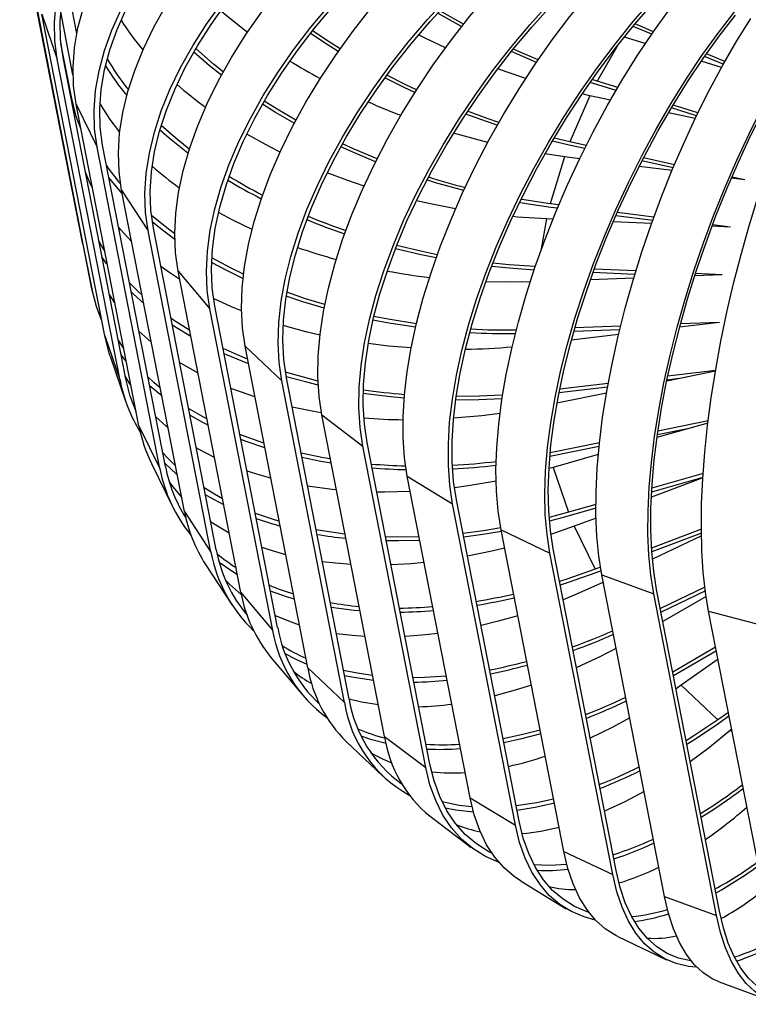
# Model space of a CAD drawing. Header units: millimetres. Extents: x -204 to 36, y -201 to 199.
# Tile 1 of 4: x -202 to -80, y -190 to -25. Entities that reach past the tile are written whole.
import ezdxf

# ---------------------------------------------------------------- set-up
doc = ezdxf.new("R2010")
doc.units = ezdxf.units.MM

msp = doc.modelspace()

# ---------------------------------------------------------------- linework, layer by layer
at = {"color": 7, "linetype": 'Continuous', "lineweight": 25}
for p, q in [((-191.58, -62.6), (-202.12, -8.67)), ((-189.99, -70.36), (-200.53, -16.43)), ((-192.54, -27.54), (-194.3, -18.55)), ((-198.38, -24.29), (-195.81, -31.81)), ((-187.85, -78.22), (-198.38, -24.29)), ((-193.18, -34.43), (-195.23, -23.9)), ((-96.08, -27.64), (-99.21, -26.33)), ((-95.78, -27.22), (-98.87, -25.92)), ((-193.39, -38.44), (-195.19, -29.22)), ((-97.15, -29.22), (-100.67, -28.11)), ((-84.08, -32.68), (-87.21, -31.36)), ((-83.83, -32.23), (-86.91, -30.94)), ((-185.27, -85.74), (-195.81, -31.81)), ((-184.31, -85.46), (-194.85, -31.53)), ((-84.38, -33.22), (-87.76, -32.16)), ((-105.1, -36.12), (-106.39, -35.71)), ((-105.22, -35.52), (-106.07, -35.26)), ((-101.78, -36.6), (-105.22, -35.52)), ((-102.06, -37.08), (-105.1, -36.12)), ((-106.44, -37.95), (-109.81, -45.69)), ((-106.44, -37.95), (-107.74, -37.66)), ((-103, -38.7), (-106.44, -37.95)), ((-192.66, -39.38), (-189.13, -46.58)), ((-182.13, -93.31), (-192.66, -39.38)), ((-88.32, -40.83), (-92.49, -39.52)), ((-88.79, -41.8), (-93.27, -40.82)), ((-88.55, -41.32), (-92.77, -39.99)), ((-177.67, -100.16), (-188.2, -46.23)), ((-109.69, -46.29), (-112.75, -45.58)), ((-109.81, -45.69), (-112.45, -45.08)), ((-107.06, -46.29), (-109.81, -45.69)), ((-178.6, -100.51), (-189.13, -46.58)), ((-110.73, -48.19), (-113.98, -47.72)), ((-107.32, -46.81), (-109.69, -46.29)), ((-110.73, -48.19), (-113.13, -56.1)), ((-108.15, -48.52), (-110.73, -48.19)), ((-92.47, -50.05), (-97.72, -48.9)), ((-92.25, -49.52), (-97.46, -48.39)), ((-92.67, -50.52), (-98.18, -49.81)), ((-80.46, -52.09), (-82.73, -51.8)), ((-80.46, -52.09), (-82.66, -51.62)), ((-185.02, -53.79), (-180.57, -60.6)), ((-174.49, -107.72), (-185.02, -53.79)), ((-111.67, -56.28), (-113.13, -56.1)), ((-111.9, -56.84), (-113.01, -56.7)), ((-95.71, -58.34), (-101.86, -57.55)), ((-112.65, -58.68), (-113.74, -58.63)), ((-96.1, -59.41), (-102.55, -59.13)), ((-95.91, -58.9), (-102.11, -58.1)), ((-170.03, -114.53), (-180.57, -60.6)), ((-169.15, -114.11), (-179.68, -60.18)), ((-82.86, -60), (-85.97, -59.86)), ((-82.86, -60), (-85.88, -59.61)), ((-191.58, -62.6), (-189.99, -70.36)), ((-191.53, -62.85), (-191.58, -62.6)), ((-191.53, -62.85), (-189.94, -70.61)), ((-175.54, -67.37), (-170.21, -73.72)), ((-165, -121.29), (-175.54, -67.37)), ((-98.91, -67.94), (-105.93, -67.63)), ((-98.73, -67.35), (-105.72, -67.04)), ((-99.09, -68.55), (-106.37, -68.83)), ((-84.28, -68), (-88.87, -68.17)), ((-84.28, -68), (-88.75, -67.8)), ((-186.15, -72.72), (-187.07, -71.32)), ((-159.67, -127.65), (-170.21, -73.72)), ((-158.84, -127.16), (-169.37, -73.23)), ((-101.45, -77.23), (-109.16, -77.52)), ((-101.3, -76.62), (-108.98, -76.91)), ((-84.69, -75.99), (-91.41, -76.79)), ((-84.69, -75.99), (-91.26, -76.24)), ((-187.85, -78.22), (-185.27, -85.74)), ((-184.66, -80.33), (-185.59, -78.9)), ((-101.64, -78.01), (-109.56, -78.96)), ((-164.31, -79.98), (-158.16, -85.8)), ((-153.77, -133.91), (-164.31, -79.98)), ((-186.93, -81.65), (-184.35, -89.17)), ((-85.38, -84.17), (-93.55, -85.82)), ((-85.37, -84.06), (-93.38, -85.02)), ((-147.62, -139.73), (-158.16, -85.8)), ((-146.84, -139.18), (-157.38, -85.25)), ((-91.53, -85.41), (-93.51, -85.65)), ((-178.28, -88.3), (-180.32, -86.6)), ((-103.5, -86.84), (-111.65, -87.81)), ((-103.38, -86.21), (-111.53, -87.18)), ((-103.68, -87.86), (-111.98, -89.53)), ((-170.68, -92.22), (-173.77, -90.44)), ((-151.44, -91.49), (-144.53, -96.73)), ((-140.91, -145.42), (-151.44, -91.49)), ((-182.13, -93.31), (-178.6, -100.51)), ((-86.65, -92.86), (-95.2, -95.31)), ((-89.81, -93.77), (-95.13, -94.84)), ((-86.6, -92.5), (-95.04, -94.2)), ((-134, -150.66), (-144.53, -96.73)), ((-133.29, -150.05), (-143.82, -96.13)), ((-104.91, -96.81), (-113.17, -98.47)), ((-104.85, -96.17), (-113.12, -97.84)), ((-105.04, -98.13), (-112.63, -100.31)), ((-180, -99.66), (-176.47, -106.86)), ((-112.63, -100.31), (-113.32, -100.5)), ((-112.63, -100.31), (-110.05, -107.83)), ((-137.08, -101.79), (-129.48, -106.39)), ((-126.54, -155.72), (-137.08, -101.79)), ((-87.5, -102.04), (-96.14, -105.3)), ((-87.49, -101.99), (-96.09, -104.46)), ((-87.45, -101.35), (-96.06, -103.81)), ((-118.95, -160.32), (-129.48, -106.39)), ((-118.31, -159.66), (-128.84, -105.73)), ((-105.45, -106.51), (-110.05, -107.83)), ((-105.45, -107.14), (-109.94, -108.43)), ((-174.49, -107.72), (-170.03, -114.53)), ((-110.05, -107.83), (-113.29, -108.7)), ((-109.94, -108.43), (-113.24, -109.32)), ((-105.42, -108.79), (-109.08, -110.17)), ((-109.08, -110.17), (-112.99, -111.56)), ((-109.08, -110.17), (-105.55, -117.37)), ((-121.36, -110.77), (-113.16, -114.68)), ((-110.82, -164.7), (-121.36, -110.77)), ((-87.75, -110.67), (-96.1, -113.82)), ((-87.74, -111.31), (-96.06, -114.44)), ((-87.73, -111.76), (-95.97, -115.67)), ((-102.62, -168.61), (-113.16, -114.68)), ((-102.06, -167.91), (-112.6, -113.98)), ((-170.94, -116.57), (-166.48, -123.38)), ((-104.68, -117.05), (-105.55, -117.37)), ((-104.58, -117.65), (-105.43, -117.97)), ((-104.45, -118.33), (-95.73, -121.52)), ((-93.92, -172.26), (-104.45, -118.33)), ((-104.21, -119.58), (-104.28, -119.61)), ((-87.15, -120.41), (-94.63, -123.96)), ((-165, -121.29), (-159.67, -127.65)), ((-85.19, -175.45), (-95.73, -121.52)), ((-84.72, -174.71), (-95.25, -120.78)), ((-87.08, -121.03), (-94.51, -124.56)), ((-86.95, -121.93), (-94.2, -126.15)), ((-86.53, -124.41), (-77.36, -126.83)), ((-75.99, -178.33), (-86.53, -124.41)), ((-85.35, -130.45), (-92.54, -134.64)), ((-85.23, -131.05), (-92.43, -135.24)), ((-159.96, -132.17), (-154.63, -138.52)), ((-84.95, -132.47), (-91.11, -136.8)), ((-153.77, -133.91), (-147.62, -139.73)), ((-91.11, -136.8), (-92, -137.43)), ((-91.11, -136.8), (-84.96, -142.63)), ((-83.21, -141.4), (-84.96, -142.63)), ((-83.09, -141.99), (-84.84, -143.23)), ((-82.66, -144.2), (-82.88, -144.39)), ((-147.32, -146.28), (-141.17, -152.1)), ((-140.91, -145.42), (-134, -150.66)), ((-126.54, -155.72), (-118.95, -160.32)), ((-133.26, -158.82), (-126.35, -164.06)), ((-110.82, -164.7), (-102.62, -168.61)), ((-118, -169.72), (-110.41, -174.32)), ((-93.92, -172.26), (-85.19, -175.45)), ((-101.77, -178.98), (-93.57, -182.9)), ((-84.74, -186.6), (-76.01, -189.79))]:
    msp.add_line(p, q, dxfattribs=at)
at = {"color": 8, "linetype": 'Continuous', "lineweight": 25}
for p, q in [((-101.75, -29.46), (-105.22, -35.52)), ((-113.74, -58.63), (-114.68, -63.97)), ((-104.28, -119.61), (-104.17, -119.76)), ((-82.88, -144.39), (-82.58, -144.62))]:
    msp.add_line(p, q, dxfattribs=at)
at = {"color": 7, "linetype": 'Continuous', "lineweight": 25, "flags": 128}
for points in [[(-195.81, -31.81), (-196.22, -28.77), (-196.29, -25.64), (-196.01, -22.45), (-195.4, -19.21), (-194.44, -15.94), (-193.14, -12.64), (-191.52, -9.35), (-189.58, -6.07), (-187.33, -2.83), (-184.77, 0.36), (-181.94, 3.49), (-178.83, 6.54), (-175.46, 9.49), (-171.86, 12.32), (-168.04, 15.03), (-164.01, 17.6), (-159.81, 20.02), (-155.45, 22.27), (-150.95, 24.34), (-146.33, 26.22), (-141.63, 27.91), (-136.86, 29.39)], [(-194.85, -31.53), (-195.26, -28.53), (-195.32, -25.46), (-195.05, -22.31), (-194.44, -19.12), (-193.5, -15.89), (-192.22, -12.64), (-190.62, -9.4), (-188.71, -6.17), (-186.49, -2.97), (-183.97, 0.18), (-181.18, 3.26), (-178.11, 6.26), (-174.79, 9.17), (-171.24, 11.97), (-167.47, 14.64), (-163.51, 17.17), (-159.36, 19.55), (-155.06, 21.77), (-150.63, 23.81), (-146.08, 25.67), (-141.45, 27.33), (-136.74, 28.79)], [(-192.66, -39.38), (-193.08, -36.32), (-193.17, -33.16), (-192.92, -29.9), (-192.34, -26.57), (-191.43, -23.18), (-190.2, -19.74), (-188.64, -16.28), (-186.78, -12.81), (-184.62, -9.36), (-182.16, -5.93), (-179.43, -2.55), (-176.43, 0.77), (-173.19, 4.01), (-169.71, 7.15), (-166.02, 10.18), (-162.14, 13.09), (-158.08, 15.85), (-153.86, 18.45), (-149.51, 20.88), (-145.05, 23.14), (-140.5, 25.19), (-135.89, 27.05)], [(-189.13, -46.58), (-189.55, -43.53), (-189.64, -40.36), (-189.39, -37.1), (-188.81, -33.77), (-187.9, -30.38), (-186.66, -26.94), (-185.11, -23.48), (-183.25, -20.02), (-181.08, -16.56), (-178.63, -13.13), (-175.9, -9.75), (-172.9, -6.43), (-169.66, -3.19), (-166.18, -0.05), (-162.49, 2.98), (-158.6, 5.89), (-154.54, 8.65), (-150.33, 11.25), (-145.98, 13.68), (-141.52, 15.93), (-136.97, 17.99), (-132.36, 19.85)], [(-188.2, -46.23), (-188.62, -43.22), (-188.7, -40.1), (-188.46, -36.89), (-187.89, -33.6), (-186.99, -30.26), (-185.77, -26.87), (-184.24, -23.46), (-182.4, -20.05), (-180.27, -16.64), (-177.85, -13.26), (-175.16, -9.93), (-172.2, -6.65), (-169.01, -3.46), (-165.58, -0.36), (-161.94, 2.62), (-158.11, 5.49), (-154.11, 8.21), (-149.95, 10.77), (-145.67, 13.17), (-141.27, 15.39), (-136.79, 17.42), (-132.24, 19.25)], [(-185.02, -53.79), (-185.45, -50.72), (-185.56, -47.52), (-185.35, -44.2), (-184.82, -40.78), (-183.97, -37.27), (-182.81, -33.7), (-181.35, -30.08), (-179.59, -26.43), (-177.54, -22.77), (-175.21, -19.12), (-172.62, -15.5), (-169.77, -11.92), (-166.69, -8.4), (-163.38, -4.97), (-159.86, -1.63), (-156.15, 1.59), (-152.28, 4.68), (-148.26, 7.62), (-144.1, 10.39), (-139.84, 12.99), (-135.5, 15.41), (-131.08, 17.61)], [(-180.57, -60.6), (-181, -57.53), (-181.1, -54.33), (-180.89, -51.01), (-180.36, -47.59), (-179.52, -44.08), (-178.36, -40.51), (-176.9, -36.89), (-175.14, -33.24), (-173.09, -29.59), (-170.76, -25.93), (-168.17, -22.31), (-165.32, -18.73), (-162.23, -15.22), (-158.92, -11.78), (-155.41, -8.44), (-151.7, -5.22), (-147.83, -2.14), (-143.8, 0.81), (-139.65, 3.58), (-135.39, 6.18), (-131.04, 8.59), (-126.63, 10.8)], [(-179.68, -60.18), (-180.1, -57.15), (-180.21, -54), (-180, -50.72), (-179.48, -47.35), (-178.64, -43.9), (-177.5, -40.38), (-176.06, -36.81), (-174.33, -33.21), (-172.31, -29.61), (-170.01, -26.01), (-167.46, -22.44), (-164.65, -18.91), (-161.61, -15.44), (-158.34, -12.06), (-154.88, -8.77), (-151.23, -5.59), (-147.41, -2.55), (-143.44, 0.35), (-139.35, 3.09), (-135.15, 5.65), (-130.86, 8.03), (-126.51, 10.2)], [(-175.54, -67.37), (-175.97, -64.29), (-176.11, -61.05), (-175.94, -57.67), (-175.47, -54.17), (-174.7, -50.56), (-173.64, -46.86), (-172.29, -43.09), (-170.66, -39.27), (-168.75, -35.42), (-166.58, -31.56), (-164.15, -27.71), (-161.49, -23.89), (-158.59, -20.11), (-155.49, -16.4), (-152.18, -12.78), (-148.7, -9.26), (-145.05, -5.86), (-141.27, -2.61), (-137.35, 0.49), (-133.34, 3.42), (-129.24, 6.16), (-125.07, 8.71)], [(-170.21, -73.72), (-170.64, -70.64), (-170.78, -67.4), (-170.61, -64.02), (-170.14, -60.52), (-169.37, -56.91), (-168.31, -53.21), (-166.96, -49.44), (-165.33, -45.62), (-163.42, -41.77), (-161.25, -37.91), (-158.82, -34.06), (-156.16, -30.24), (-153.26, -26.46), (-150.16, -22.75), (-146.85, -19.13), (-143.37, -15.61), (-139.73, -12.21), (-135.94, -8.96), (-132.02, -5.86), (-128.01, -2.93), (-123.91, -0.19), (-119.74, 2.36)], [(-169.37, -73.23), (-169.8, -70.19), (-169.93, -67), (-169.77, -63.67), (-169.3, -60.22), (-168.55, -56.66), (-167.5, -53.01), (-166.17, -49.3), (-164.56, -45.54), (-162.68, -41.74), (-160.54, -37.94), (-158.15, -34.14), (-155.52, -30.37), (-152.67, -26.65), (-149.6, -22.99), (-146.35, -19.42), (-142.92, -15.95), (-139.32, -12.61), (-135.59, -9.4), (-131.73, -6.34), (-127.77, -3.45), (-123.73, -0.75), (-119.62, 1.76)], [(-164.31, -79.98), (-164.75, -76.89), (-164.92, -73.62), (-164.8, -70.18), (-164.4, -66.6), (-163.73, -62.89), (-162.78, -59.08), (-161.56, -55.17), (-160.07, -51.2), (-158.33, -47.17), (-156.34, -43.12), (-154.11, -39.06), (-151.66, -35.01), (-148.99, -30.99), (-146.12, -27.03), (-143.07, -23.14), (-139.85, -19.35), (-136.47, -15.66), (-132.96, -12.11), (-129.33, -8.71), (-125.6, -5.48), (-121.79, -2.43), (-117.91, 0.42)], [(-158.16, -85.8), (-158.6, -82.71), (-158.77, -79.44), (-158.65, -76.01), (-158.25, -72.43), (-157.58, -68.72), (-156.63, -64.9), (-155.41, -61), (-153.92, -57.02), (-152.18, -53), (-150.19, -48.94), (-147.96, -44.88), (-145.51, -40.83), (-142.84, -36.82), (-139.98, -32.85), (-136.92, -28.97), (-133.7, -25.17), (-130.32, -21.49), (-126.81, -17.94), (-123.18, -14.54), (-119.45, -11.31), (-115.64, -8.26), (-111.76, -5.41)], [(-157.38, -85.25), (-157.82, -82.21), (-157.98, -78.98), (-157.86, -75.6), (-157.47, -72.07), (-156.81, -68.41), (-155.87, -64.65), (-154.67, -60.8), (-153.2, -56.88), (-151.49, -52.92), (-149.52, -48.92), (-147.33, -44.92), (-144.91, -40.92), (-142.28, -36.97), (-139.46, -33.06), (-136.45, -29.23), (-133.27, -25.49), (-129.94, -21.86), (-126.48, -18.36), (-122.9, -15.01), (-119.22, -11.82), (-115.46, -8.82), (-111.65, -6.01)], [(-151.44, -91.49), (-151.9, -88.39), (-152.1, -85.09), (-152.04, -81.61), (-151.73, -77.96), (-151.16, -74.16), (-150.33, -70.24), (-149.26, -66.21), (-147.94, -62.09), (-146.39, -57.9), (-144.61, -53.67), (-142.61, -49.42), (-140.39, -45.17), (-137.98, -40.93), (-135.39, -36.74), (-132.62, -32.61), (-129.69, -28.56), (-126.62, -24.62), (-123.43, -20.81), (-120.11, -17.14), (-116.71, -13.63), (-113.23, -10.3), (-109.68, -7.17)], [(-144.53, -96.73), (-144.99, -93.63), (-145.19, -90.33), (-145.14, -86.85), (-144.82, -83.2), (-144.25, -79.4), (-143.42, -75.48), (-142.35, -71.44), (-141.04, -67.33), (-139.48, -63.14), (-137.7, -58.91), (-135.7, -54.66), (-133.49, -50.4), (-131.08, -46.17), (-128.48, -41.98), (-125.71, -37.85), (-122.79, -33.8), (-119.72, -29.86), (-116.52, -26.05), (-113.21, -22.38), (-109.8, -18.87), (-106.32, -15.54), (-102.78, -12.41)], [(-143.82, -96.13), (-144.27, -93.07), (-144.47, -89.82), (-144.41, -86.38), (-144.1, -82.78), (-143.54, -79.04), (-142.73, -75.17), (-141.67, -71.2), (-140.37, -67.14), (-138.84, -63.02), (-137.08, -58.85), (-135.11, -54.65), (-132.93, -50.46), (-130.56, -46.29), (-128, -42.15), (-125.27, -38.08), (-122.38, -34.1), (-119.36, -30.21), (-116.2, -26.45), (-112.94, -22.83), (-109.59, -19.37), (-106.15, -16.09), (-102.66, -13.01)], [(-137.08, -101.79), (-137.55, -98.68), (-137.79, -95.35), (-137.8, -91.83), (-137.57, -88.11), (-137.12, -84.24), (-136.43, -80.22), (-135.52, -76.08), (-134.4, -71.83), (-133.05, -67.5), (-131.5, -63.12), (-129.75, -58.7), (-127.81, -54.26), (-125.68, -49.83), (-123.39, -45.43), (-120.94, -41.09), (-118.34, -36.82), (-115.61, -32.65), (-112.76, -28.6), (-109.8, -24.68), (-106.76, -20.93), (-103.64, -17.36), (-100.47, -13.98)], [(-129.48, -106.39), (-129.95, -103.28), (-130.19, -99.95), (-130.2, -96.43), (-129.98, -92.71), (-129.52, -88.84), (-128.84, -84.82), (-127.93, -80.68), (-126.8, -76.43), (-125.46, -72.1), (-123.91, -67.72), (-122.16, -63.3), (-120.21, -58.86), (-118.09, -54.43), (-115.8, -50.03), (-113.34, -45.69), (-110.75, -41.42), (-108.01, -37.25), (-105.16, -33.2), (-102.21, -29.28), (-99.17, -25.53), (-96.05, -21.95), (-92.87, -18.58)], [(-128.84, -105.73), (-129.31, -102.67), (-129.54, -99.39), (-129.55, -95.91), (-129.33, -92.25), (-128.88, -88.43), (-128.21, -84.47), (-127.31, -80.39), (-126.2, -76.2), (-124.88, -71.94), (-123.35, -67.62), (-121.62, -63.26), (-119.71, -58.88), (-117.61, -54.52), (-115.35, -50.18), (-112.93, -45.9), (-110.37, -41.69), (-107.68, -37.58), (-104.87, -33.59), (-101.96, -29.73), (-98.96, -26.03), (-95.89, -22.51), (-92.76, -19.17)], [(-121.36, -110.77), (-121.85, -107.65), (-122.13, -104.3), (-122.21, -100.73), (-122.08, -96.97), (-121.75, -93.03), (-121.22, -88.92), (-120.49, -84.69), (-119.57, -80.33), (-118.45, -75.88), (-117.15, -71.36), (-115.67, -66.79), (-114.02, -62.19), (-112.21, -57.6), (-110.25, -53.02), (-108.14, -48.49), (-105.9, -44.03), (-103.54, -39.66), (-101.07, -35.4), (-98.5, -31.28), (-95.85, -27.32), (-93.13, -23.53), (-90.36, -19.93)], [(-163.9, -27.33), (-167.19, -24.75), (-168.41, -23.72)], [(-128, -26.35), (-131.89, -24.16), (-132.01, -24.09)], [(-127.68, -25.95), (-131.62, -23.73), (-131.67, -23.71)], [(-113.16, -114.68), (-113.64, -111.56), (-113.93, -108.21), (-114, -104.65), (-113.88, -100.88), (-113.55, -96.94), (-113.02, -92.84), (-112.29, -88.6), (-111.37, -84.24), (-110.25, -79.79), (-108.95, -75.27), (-107.47, -70.7), (-105.82, -66.11), (-104.01, -61.51), (-102.05, -56.94), (-99.94, -52.41), (-97.7, -47.95), (-95.34, -43.58), (-92.87, -39.32), (-90.3, -35.2), (-87.65, -31.23), (-84.93, -27.44), (-82.16, -23.84)], [(-112.6, -113.98), (-113.08, -110.91), (-113.35, -107.61), (-113.43, -104.09), (-113.31, -100.38), (-112.98, -96.49), (-112.46, -92.45), (-111.74, -88.27), (-110.83, -83.98), (-109.73, -79.59), (-108.45, -75.14), (-106.99, -70.63), (-105.37, -66.1), (-103.58, -61.57), (-101.65, -57.06), (-99.57, -52.6), (-97.36, -48.2), (-95.03, -43.89), (-92.6, -39.7), (-90.07, -35.63), (-87.46, -31.72), (-84.77, -27.99), (-82.04, -24.44)], [(-104.45, -118.33), (-104.95, -115.21), (-105.28, -111.84), (-105.44, -108.24), (-105.42, -104.43), (-105.22, -100.43), (-104.86, -96.26), (-104.32, -91.94), (-103.61, -87.49), (-102.74, -82.94), (-101.71, -78.31), (-100.53, -73.61), (-99.19, -68.89), (-97.71, -64.15), (-96.1, -59.43), (-94.36, -54.75), (-92.51, -50.12), (-90.54, -45.59), (-88.48, -41.16), (-86.33, -36.86), (-84.1, -32.72), (-81.81, -28.75), (-79.46, -24.98)], [(-148.67, -30.54), (-150.52, -29.38), (-153.35, -27.51)], [(-148.36, -30.09), (-150.05, -29.02), (-153.01, -27.08)], [(-130.68, -29.9), (-133.95, -28.38), (-135.22, -27.75)], [(-95.73, -121.52), (-96.23, -118.39), (-96.55, -115.03), (-96.71, -111.43), (-96.69, -107.62), (-96.5, -103.62), (-96.13, -99.45), (-95.59, -95.13), (-94.89, -90.68), (-94.02, -86.13), (-92.99, -81.49), (-91.8, -76.8), (-90.46, -72.07), (-88.99, -67.34), (-87.37, -62.62), (-85.64, -57.93), (-83.78, -53.31), (-81.81, -48.77), (-79.75, -44.35), (-77.6, -40.05), (-75.37, -35.91), (-73.08, -31.94), (-70.73, -28.16)], [(-95.25, -120.78), (-95.74, -117.71), (-96.07, -114.38), (-96.22, -110.84), (-96.2, -107.08), (-96.01, -103.14), (-95.65, -99.03), (-95.12, -94.77), (-94.43, -90.39), (-93.57, -85.9), (-92.55, -81.33), (-91.38, -76.71), (-90.07, -72.05), (-88.61, -67.38), (-87.02, -62.72), (-85.31, -58.11), (-83.48, -53.55), (-81.54, -49.08), (-79.5, -44.71), (-77.38, -40.48), (-75.19, -36.39), (-72.93, -32.48), (-70.62, -28.76)], [(-86.53, -124.41), (-87.04, -121.28), (-87.42, -117.89), (-87.65, -114.27), (-87.75, -110.42), (-87.7, -106.38), (-87.5, -102.15), (-87.17, -97.77), (-86.7, -93.25), (-86.08, -88.62), (-85.34, -83.89), (-84.46, -79.1), (-83.46, -74.27), (-82.33, -69.43), (-81.09, -64.59), (-79.74, -59.78), (-78.29, -55.03), (-76.75, -50.36), (-75.11, -45.8), (-73.4, -41.37), (-71.62, -37.08), (-69.78, -32.97), (-67.88, -29.06)], [(-168.27, -34.53), (-170.29, -32.92), (-172.92, -30.65)], [(-167.96, -33.97), (-169.59, -32.66), (-172.58, -30.06)], [(-115.41, -32.36), (-118.62, -30.98), (-119.62, -30.53)], [(-115.12, -31.93), (-118.54, -30.46), (-119.29, -30.12)], [(-135.53, -36.96), (-137.32, -36.12), (-140.53, -34.51)], [(-117.21, -35.06), (-120.33, -34.02), (-121.9, -33.46)], [(-135.83, -37.42), (-137.6, -36.58), (-140.85, -34.95)], [(-191.83, -43.63), (-192.63, -41.42), (-193.39, -38.44)], [(-185.33, -44.09), (-186.94, -41.95), (-188.67, -39.2)], [(-156.05, -42.57), (-159.19, -40.75), (-161.38, -39.38)], [(-155.78, -42.05), (-158.64, -40.38), (-161.08, -38.86)], [(-121.99, -42.91), (-123.78, -42.3), (-127.27, -41.03)], [(-121.72, -42.43), (-123.7, -41.76), (-126.96, -40.57)], [(-173.66, -46.91), (-175.92, -45.09), (-178.36, -42.94)], [(-173.88, -47.61), (-176.68, -45.38), (-178.59, -43.72)], [(-158.44, -47.41), (-160.13, -46.55), (-164.03, -44.41)], [(-123.58, -45.79), (-125.04, -45.42), (-129.31, -44.24)], [(-142.16, -48.53), (-145.98, -46.93), (-147.96, -46.03)], [(-142.41, -49.04), (-146.34, -47.39), (-148.24, -46.54)], [(-189.91, -53.47), (-190.46, -52.31), (-191.08, -50.79)], [(-144.35, -53.1), (-147.23, -52.13), (-150.52, -50.9)], [(-184.91, -54.35), (-186.15, -52.93), (-187.14, -51.7)], [(-127.62, -53.86), (-132.35, -52.54), (-133.81, -52.09)], [(-129, -56.93), (-133.17, -56.1), (-135.56, -55.56)], [(-113.01, -56.7), (-117.84, -55.97), (-118.29, -55.89)], [(-113.13, -56.1), (-117.89, -55.38), (-118.03, -55.36)], [(-163.13, -60.37), (-166.22, -58.88), (-168.76, -57.54)], [(-176.11, -61.13), (-177.16, -60.34), (-180.02, -58.02)], [(-176.1, -62.05), (-177.93, -60.7), (-179.86, -59.17)], [(-113.74, -58.63), (-118.59, -58.31), (-119.41, -58.23)], [(-183.34, -62.39), (-185.17, -60.44), (-185.5, -60.06)], [(-187.86, -63.98), (-188.44, -63.03), (-188.83, -62.32)], [(-132.25, -65.17), (-134.75, -64.66), (-139.09, -63.64)], [(-132.05, -64.62), (-134.59, -64.1), (-138.87, -63.09)], [(-187.41, -66.26), (-187.59, -66.02), (-188.31, -64.98)], [(-164.66, -68.59), (-167.25, -67.33), (-169.91, -65.92)], [(-164.58, -67.89), (-166.63, -66.88), (-169.88, -65.14)], [(-115.61, -66.6), (-120.01, -66.3), (-122.74, -66.03)], [(-175.26, -68.77), (-177.08, -67.56), (-178.43, -66.6)], [(-115.81, -67.19), (-119.96, -66.9), (-122.96, -66.6)], [(-181.58, -71.43), (-182.18, -70.86), (-183.69, -69.34)], [(-116.48, -69.2), (-120.35, -69.25), (-123.92, -69.17)], [(-188.34, -75.71), (-189.23, -73.32), (-189.99, -70.36)], [(-181.31, -72.78), (-183.03, -71.22), (-183.39, -70.87)], [(-150.93, -72.99), (-154.15, -72), (-157.29, -70.92)], [(-164.91, -74.05), (-166.56, -73.35), (-169.59, -71.95)], [(-151.05, -73.6), (-154.59, -72.52), (-157.4, -71.56)], [(-173.59, -77.36), (-176.49, -75.48), (-176.72, -75.32)], [(-135.7, -76.8), (-140.53, -76.04), (-142.83, -75.6)], [(-135.56, -76.21), (-140.29, -75.46), (-142.69, -75)], [(-180.04, -79.3), (-181.13, -78.35), (-182.11, -77.44)], [(-173.39, -78.36), (-173.95, -78.03), (-176.51, -76.42)], [(-151.74, -78.1), (-154.09, -77.54), (-157.92, -76.49)], [(-186.93, -81.65), (-187.09, -81.16), (-187.85, -78.22)], [(-163.88, -82.14), (-165.97, -81.27), (-167.98, -80.36)], [(-136.44, -80.26), (-140.24, -79.94), (-143.63, -79.54)], [(-184.25, -82.46), (-184.9, -81.62), (-185.12, -81.32)], [(-163.73, -82.95), (-166.59, -81.78), (-167.81, -81.24)], [(-172.19, -84.51), (-172.27, -84.46), (-175.28, -82.73)], [(-183.42, -86.68), (-183.66, -86.3), (-184.41, -84.97)], [(-182.6, -90.91), (-183.57, -88.36), (-184.31, -85.46)], [(-178.54, -86.98), (-179.54, -86.11), (-180.61, -85.11)], [(-152.08, -85.81), (-153.5, -85.46), (-157.54, -84.35)], [(-152.05, -86.48), (-153.94, -86.03), (-157.41, -85.09)], [(-162.64, -88.49), (-165.08, -87.65), (-166.67, -87.04)], [(-137.62, -88.67), (-139.89, -88.46), (-144.47, -87.9)], [(-121.2, -88.78), (-125.08, -88.97), (-128.96, -89.03)], [(-121.1, -88.17), (-125.05, -88.36), (-128.88, -88.42)], [(-151.51, -91.13), (-152.74, -90.93), (-156.41, -90.18)], [(-177.23, -93.67), (-177.55, -93.4), (-179.3, -91.8)], [(-170.49, -93.21), (-171.39, -92.74), (-173.56, -91.52)], [(-121.55, -91.25), (-124.59, -91.64), (-129.31, -92.06)], [(-161.13, -96.22), (-163.49, -95.41), (-165.16, -94.77)], [(-160.98, -97.03), (-164.1, -95.97), (-164.99, -95.63)], [(-169.43, -98.66), (-172.01, -97.28), (-172.49, -97.01)], [(-175.99, -100.02), (-177.32, -98.71), (-178.12, -97.84)], [(-150, -98.88), (-151.14, -98.68), (-154.9, -97.92)], [(-149.86, -99.58), (-151.58, -99.29), (-154.76, -98.66)], [(-175.7, -101.5), (-175.8, -101.42), (-177.78, -99.59)], [(-159.98, -102.13), (-161.79, -101.62), (-163.96, -100.92)], [(-174.98, -105.22), (-176.33, -103.63), (-177.04, -102.67)], [(-168.08, -105.55), (-169.44, -104.8), (-171.17, -103.75)], [(-148.98, -104.08), (-149.69, -104.01), (-153.82, -103.45)], [(-122.19, -102.6), (-126.88, -103.4), (-129.18, -103.71)], [(-167.87, -106.59), (-170.18, -105.36), (-170.94, -104.91)], [(-136.58, -104.35), (-140.85, -104.46), (-142.19, -104.45)], [(-158.57, -109.33), (-159.22, -109.14), (-162.58, -108.01)], [(-158.41, -110.16), (-159.81, -109.76), (-162.4, -108.91)], [(-166.95, -111.33), (-169.5, -109.82), (-170.06, -109.45)], [(-121.42, -110.45), (-124.31, -110.92), (-127.74, -111.36)], [(-147.54, -111.48), (-151.33, -110.96), (-152.39, -110.77)], [(-135.1, -111.92), (-138.28, -111.98), (-140.73, -111.95)], [(-121.3, -111.06), (-124.4, -111.56), (-127.62, -111.98)], [(-157.48, -114.94), (-160.27, -114.14), (-161.46, -113.74)], [(-134.97, -112.56), (-138.57, -112.64), (-140.6, -112.62)], [(-120.76, -113.85), (-122.88, -114.36), (-126.99, -115.21)], [(-165.58, -118.33), (-166.72, -117.62), (-168.63, -116.27)], [(-146.54, -116.58), (-149.07, -116.39), (-151.35, -116.12)], [(-134.25, -116.26), (-136.42, -116.46), (-139.81, -116.65)], [(-105.55, -117.37), (-110.14, -118.99), (-111.53, -119.44)], [(-105.43, -117.97), (-110.09, -119.61), (-111.41, -120.04)], [(-164.93, -121.68), (-166.92, -119.91), (-167.58, -119.24)], [(-104.28, -119.61), (-108.67, -121.57), (-110.93, -122.5)], [(-156.02, -122.41), (-157.36, -122), (-160.03, -121.04)], [(-145.02, -124.37), (-146, -124.28), (-149.85, -123.78)], [(-155.17, -126.75), (-156.54, -126.28), (-159.22, -125.17)], [(-118.55, -125.17), (-121.86, -126.11), (-124.72, -126.82)], [(-144.17, -128.69), (-146.36, -128.52), (-148.99, -128.19)], [(-131.93, -128.15), (-134.62, -128.46), (-137.46, -128.68)], [(-153.88, -133.35), (-155.74, -132.53), (-157.57, -131.58)], [(-142.9, -135.22), (-145.5, -134.84), (-147.78, -134.37)], [(-142.74, -136.02), (-146.04, -135.56), (-147.61, -135.25)], [(-130.53, -135.31), (-134.22, -135.55), (-136.11, -135.59)], [(-116.27, -136.8), (-118.98, -137.66), (-122.42, -138.61)], [(-141.94, -140.14), (-144.75, -139.67), (-146.85, -139.16)], [(-99.77, -142.31), (-102.73, -143.91), (-106.4, -145.72)], [(-84.96, -142.63), (-88.82, -145.23), (-90.29, -146.16)], [(-84.84, -143.23), (-88.75, -145.86), (-90.18, -146.76)], [(-114.8, -144.35), (-117.69, -145.1), (-121.01, -145.81)], [(-114.67, -144.99), (-117.93, -145.85), (-120.88, -146.49)], [(-82.88, -144.39), (-86.41, -147.26), (-89.61, -149.66)], [(-140.64, -146.63), (-143.06, -145.98), (-144.83, -145.36)], [(-122.89, -165.01), (-123.39, -164.76), (-125.48, -163.46), (-127.36, -161.87), (-129.02, -160.01), (-130.44, -157.89), (-131.63, -155.51), (-132.58, -152.9), (-133.29, -150.05)], [(-121.68, -166.59), (-123.96, -165.58), (-126.08, -164.25), (-127.99, -162.65), (-129.67, -160.76), (-131.12, -158.61), (-132.32, -156.2), (-133.29, -153.54), (-134, -150.66)], [(-97.36, -154.64), (-100.59, -156.38), (-104, -157.98)], [(-126.2, -157.26), (-128.41, -157), (-131.23, -156.41)], [(-118, -169.72), (-119.09, -169), (-120.85, -167.49), (-122.42, -165.68), (-123.78, -163.59), (-124.92, -161.22), (-125.84, -158.59), (-126.54, -155.72)], [(-112.54, -155.94), (-115.33, -156.55), (-118.81, -157.09)], [(-112.4, -156.63), (-115.65, -157.36), (-118.66, -157.84)], [(-125.98, -158.12), (-128.92, -157.81), (-130.68, -157.48)], [(-106.63, -174.94), (-106.93, -174.84), (-109.03, -173.95), (-110.96, -172.75), (-112.7, -171.26), (-114.24, -169.48), (-115.58, -167.42), (-116.71, -165.09), (-117.62, -162.5), (-118.31, -159.66)], [(-105.54, -176.22), (-107.41, -175.71), (-109.54, -174.81), (-111.49, -173.6), (-113.26, -172.09), (-114.82, -170.28), (-116.18, -168.19), (-117.33, -165.82), (-118.25, -163.19), (-118.95, -160.32)], [(-101.77, -178.98), (-102.1, -178.82), (-103.88, -177.7), (-105.49, -176.27), (-106.93, -174.53), (-108.19, -172.5), (-109.26, -170.17), (-110.14, -167.56), (-110.82, -164.7)], [(-110.32, -166.9), (-113.15, -167.06), (-115.84, -166.94)], [(-89.47, -183.08), (-89.52, -183.08), (-91.56, -182.61), (-93.47, -181.83), (-95.22, -180.73), (-96.8, -179.32), (-98.22, -177.61), (-99.46, -175.6), (-100.52, -173.31), (-101.39, -170.74), (-102.06, -167.91)], [(-88.54, -184.12), (-89.89, -183.99), (-91.97, -183.53), (-93.9, -182.73), (-95.68, -181.62), (-97.29, -180.19), (-98.73, -178.45), (-99.98, -176.41), (-101.06, -174.08), (-101.94, -171.48), (-102.62, -168.61)], [(-84.74, -186.6), (-85.93, -186.07), (-87.51, -185.04), (-88.96, -183.68), (-90.26, -182), (-91.42, -180), (-92.41, -177.71), (-93.25, -175.12), (-93.92, -172.26)], [(-71.6, -189.42), (-73.35, -189.38), (-75.16, -189.02), (-76.84, -188.33), (-78.4, -187.31), (-79.83, -185.97), (-81.11, -184.31), (-82.25, -182.34), (-83.23, -180.08), (-84.06, -177.53), (-84.72, -174.71)], [(-70.86, -190.27), (-71.72, -190.36), (-73.66, -190.33), (-75.49, -189.96), (-77.2, -189.26), (-78.79, -188.23), (-80.23, -186.86), (-81.54, -185.18), (-82.69, -183.19), (-83.69, -180.89), (-84.52, -178.31), (-85.19, -175.45)]]:
    msp.add_lwpolyline(points, dxfattribs=at)
at = {"color": 7, "linetype": 'Continuous', "lineweight": 25}
for centre, radius, start, end in [((-147.7, -1.54), 44.31, 212.4118, 220.4088), ((-149.99, -9.67), 44.33, 211.6387, 219.5889), ((-150.49, -10.53), 42.6, 209.8896, 218.3836), ((-101.97, 57.37), 104.95, 238.5175, 241.7221), ((-130.63, 15.26), 68.31, 228.6959, 233.8389), ((-95.73, 69.9), 118.97, 246.2439, 249.0999), ((-154.97, -27.43), 39.44, 214.3511, 219.9414), ((-142.61, -7.56), 56.32, 228.553, 234.4727), ((-120.34, 25.51), 90.67, 238.8805, 242.9474), ((-120.59, 24.41), 88.94, 238.5613, 242.7109), ((-96.92, 65.18), 122.37, 252.5906, 255.5876), ((-112.6, 42.16), 109.04, 247.7274, 251.2778), ((-112.8, 41.07), 107.35, 247.5968, 251.1979), ((-123.05, 30.22), 99.09, 250.8773, 254.8029), ((-120.07, 42.84), 112.07, 259.5228, 263.1899), ((-120.13, 37.63), 114.88, 266.849, 270.6587), ((-120.08, 38.71), 116.56, 266.7869, 270.5461), ((-129.23, 32.79), 113.28, 270.9583, 274.9219), ((-159.71, -80.73), 26.05, 191.0858, 211.5849), ((-129.15, 15.17), 103.57, 261.5047, 265.3397), ((-136.57, 5.23), 97.54, 265.4168, 269.2746), ((-157.21, -88.5), 25.38, 190.9274, 206.0906), ((-153.76, -95.72), 25.29, 190.9232, 219.0845), ((-153.24, -95.46), 24.87, 190.8896, 212.3144), ((-135.01, -3.07), 97, 265.2062, 268.6038), ((-135.2, -2), 98.69, 265.4711, 268.7915), ((-135.14, 9.16), 109.23, 272.9497, 276.814), ((-135.35, 10.14), 110.85, 273.029, 276.8125), ((-150.28, -103.15), 24.63, 190.6728, 213.0115), ((-139.76, -38.79), 73.8, 260.2625, 264.0612), ((-146.16, -110.07), 24.28, 190.5628, 226.5126), ((-145.52, -109.68), 24.04, 190.5984, 219.8535), ((-149.17, -91.31), 30.71, 229.7444, 237.1659), ((-143.64, -80.54), 42.86, 247.2304, 252.9658), ((-141.64, -117.07), 23.74, 190.2607, 219.4996), ((-141.27, -26.37), 97.68, 279.2822, 283.025), ((-141.71, -25.46), 99.3, 279.4596, 283.1414), ((-139.79, -64.17), 59.69, 260.1419, 264.8301), ((-139.03, -44.81), 79.09, 270.4592, 274.513), ((-139.42, -43.89), 80.7, 270.8235, 274.7931), ((-136.29, -123.18), 22.89, 190.0085, 227.3242), ((-136.94, -123.65), 23.09, 189.9674, 233.7677), ((-145.47, -30.57), 106.16, 289.8682, 293.8033), ((-146.04, -29.71), 107.77, 289.9489, 293.8259), ((-142.14, -104.83), 29.95, 237.8897, 246.4847), ((-150.34, -39.62), 103.02, 293.8348, 297.9559), ((-139.77, -48.83), 87.02, 280.9283, 285.1323), ((-140.3, -47.99), 88.6, 281.1673, 285.2968), ((-141.5, -116.25), 23.41, 231.0204, 240.2445), ((-131.58, -130.21), 22.5, 189.4689, 225.6052), ((-137.07, -69.45), 66.87, 270.9476, 275.7323), ((-126.43, -136.49), 21.43, 188.7049, 241.1693), ((-125.43, -135.69), 21.7, 189.2584, 234.4764), ((-136.82, -86.56), 53.91, 271.7641, 277.6824), ((-142.41, -51.59), 96.82, 291.3464, 295.6872), ((-143.09, -50.82), 98.41, 291.4825, 295.7552), ((-133.75, -117.6), 28.97, 246.334, 255.802), ((-119.7, -142.19), 21.45, 188.6562, 230.8023), ((-131.19, -99.79), 47.03, 266.6587, 273.5281), ((-132.07, -129.53), 21.69, 239.0052, 249.4742), ((-131.64, -99.21), 48.38, 267.465, 274.1267), ((-133.29, -91.23), 60.67, 282.5485, 288.5951), ((-129.53, -116.12), 35.42, 264.3908, 273.5031), ((-133.51, -79.45), 79.39, 291.1375, 296.4376), ((-134.24, -78.81), 80.9, 291.3748, 296.5801), ((-136.81, -79.49), 92.81, 301.7926, 307.087), ((-137.69, -78.9), 94.37, 301.9254, 307.1361), ((-134.31, -94.96), 82.6, 304.895, 311.019), ((-121.18, -141.83), 19.91, 247.2988, 259.4016), ((-120.97, -125.22), 36.63, 274.91, 284.797), ((-119.4, -111.79), 56.06, 287.4642, 294.9036), ((-120.13, -111.32), 57.44, 287.9301, 295.2), ((-116.8, -113.67), 65.35, 298.6814, 306.0936), ((-113.76, -137.82), 30.09, 267.0299, 276.9846), ((-113.55, -129.79), 41.95, 286.567, 296.4354), ((-117.68, -113.26), 66.78, 298.9976, 306.2628), ((-108.97, -152.85), 18.26, 256.1585, 270.3392), ((-108.78, -132.06), 50.21, 298.9891, 308.7157), ((-102.15, -146.58), 29.19, 275.3185, 287.3761), ((-102.75, -146.22), 30.46, 277.1003, 288.1957), ((-95.68, -162.27), 17.03, 266.0081, 282.6876), ((-91.25, -152.58), 31.17, 286.8399, 299.8701), ((-92.01, -152.28), 32.47, 288.2474, 300.4191)]:
    msp.add_arc(centre, radius, start, end, dxfattribs=at)

doc.saveas('drawing.dxf')
